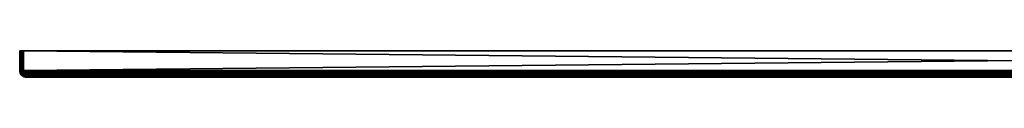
# Model space of a CAD drawing. Header units: inches. Extents: x 0 to 1500, y 490 to 510.
# Tile 1 of 2: x 0 to 750, y 490 to 510. Entities that reach past the tile are written whole.
import ezdxf

# ---------------------------------------------------------------- set-up
doc = ezdxf.new("R2010")
doc.units = ezdxf.units.IN
doc.header["$MEASUREMENT"] = 0
doc.layers.get('0').update_dxf_attribs({"true_color": 0x1c1cb1})

msp = doc.modelspace()

# ---------------------------------------------------------------- meshes
at = {"color": 84, "true_color": 0x1ab11a}
mesh = msp.add_polyface(dxfattribs=at)
corners = [(0, 494.56, 521.28), (0, 509.56, 521.28), (0, 494.56, -472.72), (2.48, 494.56, 524.23), (1.97, 509.56, 524.09), (1.97, 494.56, 524.09), (1.5, 509.56, 523.87), (1.5, 494.56, 523.87), (1.07, 509.56, 523.57), (1.07, 494.56, 523.57), (0.7, 509.56, 523.2), (0.7, 494.56, 523.2), (0.4, 509.56, 522.78), (0.4, 494.56, 522.78), (0.18, 509.56, 522.3), (0.18, 494.56, 522.3), (0.05, 509.56, 521.8), (0.05, 494.56, 521.8), (0, 494.5, 521.28), (0.18, 494.49, 522.3), (1.5, 494.49, 523.87), (1.97, 494.49, 524.09), (0.05, 494.49, 521.8), (0.4, 494.49, 522.77), (0.7, 494.49, 523.2), (1.07, 494.49, 523.57), (2.48, 494.49, 524.23), (0, 494.5, -472.72), (1.5, 494.56, -475.32), (1.97, 494.56, -475.54), (1.97, 494.49, -475.54), (0.18, 494.56, -473.75), (0.4, 494.56, -474.22), (0.4, 494.49, -474.22), (0.05, 494.56, -473.25), (0.18, 494.49, -473.75), (0.05, 494.49, -473.25), (2.48, 494.49, -475.68), (2.48, 494.56, -475.68), (1.5, 494.49, -475.32), (1.07, 494.49, -475.02), (1.07, 494.56, -475.02), (0.7, 494.49, -474.65), (0.7, 494.56, -474.65)]
mesh.append_faces([[corners[k] for k in face] for face in [(0, 1, 2), (3, 4, 5), (5, 6, 7), (7, 8, 9), (9, 10, 11), (11, 12, 13), (13, 14, 15), (15, 16, 17), (17, 1, 0), (17, 0, 18), (13, 15, 19), (5, 7, 20), (3, 5, 21), (17, 18, 22), (22, 19, 15), (22, 15, 17), (23, 24, 11), (23, 11, 13), (24, 9, 11), (25, 20, 7), (25, 7, 9), (13, 19, 23), (3, 21, 26), (5, 20, 21), (18, 0, 2), (2, 27, 18), (28, 29, 30), (31, 32, 33), (34, 31, 35), (2, 34, 36), (2, 36, 27), (37, 30, 29), (37, 29, 38), (39, 40, 41), (39, 41, 28), (40, 42, 43), (40, 43, 41), (42, 33, 32), (42, 32, 43), (28, 30, 39), (34, 35, 36), (31, 33, 35)]], dxfattribs={"color": 84})
mesh = msp.add_polyface(dxfattribs=at)
corners = [(0, 494.56, -472.72), (0, 509.56, 521.28), (0, 509.56, -472.72), (0.4, 509.56, -474.22), (0.18, 509.56, -473.75), (2.48, 509.56, -475.68), (3, 509.56, -475.72), (0.05, 509.56, -473.25), (3, 509.56, 524.28), (0.05, 509.56, 521.8), (1.97, 509.56, -475.54), (1.5, 509.56, -475.32), (0.18, 509.56, 522.3), (0.4, 509.56, 522.78), (0.7, 509.56, 523.2), (1.07, 509.56, -475.02), (0.7, 509.56, -474.65), (1.07, 509.56, 523.57), (1.5, 509.56, 523.87), (2.48, 509.56, 524.23), (1.97, 509.56, 524.09), (0.05, 494.56, -473.25), (0.18, 494.56, -473.75), (0.4, 494.56, -474.22), (0.7, 494.56, -474.65), (1.07, 494.56, -475.02), (1.5, 494.56, -475.32), (1.97, 494.56, -475.54), (2.48, 494.56, -475.68), (2.48, 494.56, 524.23), (1.97, 494.56, 524.09), (1.5, 494.56, 523.87), (1.07, 494.56, 523.57), (0.7, 494.56, 523.2), (0.4, 494.56, 522.78), (0.18, 494.56, 522.3), (0.05, 494.56, 521.8)]
mesh.append_faces([[corners[k] for k in face] for face in [(0, 1, 2), (3, 4, 5), (5, 4, 6), (4, 7, 6), (6, 7, 2), (6, 2, 8), (8, 2, 1), (8, 1, 9), (5, 10, 11), (9, 12, 8), (8, 12, 13), (8, 13, 14), (11, 15, 5), (5, 15, 16), (5, 16, 3), (14, 17, 8), (8, 17, 18), (8, 18, 19), (19, 18, 20), (0, 2, 7), (0, 7, 21), (21, 7, 4), (21, 4, 22), (22, 4, 3), (22, 3, 23), (23, 3, 16), (23, 16, 24), (24, 16, 15), (24, 15, 25), (25, 15, 11), (25, 11, 26), (26, 11, 10), (26, 10, 27), (27, 10, 5), (27, 5, 28), (29, 19, 20), (30, 20, 18), (31, 18, 17), (32, 17, 14), (33, 14, 13), (34, 13, 12), (35, 12, 9), (36, 9, 1)]], dxfattribs={"color": 84})
mesh = msp.add_polyface(dxfattribs=at)
corners = [(2.48, 494.56, -475.68), (2.48, 509.56, -475.68), (3, 509.56, -475.72), (3, 494.56, -475.72), (3, 494.56, 524.28), (3, 509.56, 524.28), (2.48, 509.56, 524.23), (2.48, 494.56, 524.23), (2.48, 494.49, 524.23), (3, 494.5, 524.27), (2.51, 493.82, 524.18), (3.02, 493.88, 524.23), (3.03, 493.69, 524.19), (2.59, 493.14, 524.03), (3.07, 493.25, 524.1), (2.91, 491.79, 523.41), (3.27, 492.06, 523.6), (2.72, 492.46, 523.78), (3.16, 492.61, 523.88), (3.12, 492.85, 523.96), (3.18, 491.13, 522.89), (3.49, 491.27, 523.05), (3.47, 491.35, 523.1), (3.29, 491.94, 523.54), (2.54, 491.67, 523.23), (2.87, 491.03, 522.71), (2.57, 490.96, 522.49), (3, 494.5, -475.72), (2.48, 494.49, -475.68), (3.02, 493.88, -475.68), (2.51, 493.82, -475.63), (3.03, 493.69, -475.64), (2.59, 493.14, -475.48), (3.07, 493.25, -475.55), (3.12, 492.85, -475.41), (2.72, 492.46, -475.23), (3.16, 492.61, -475.33), (2.91, 491.79, -474.86), (3.27, 492.06, -475.05), (3.29, 491.94, -474.99), (3.18, 491.13, -474.34), (3.47, 491.35, -474.55), (3.49, 491.27, -474.5), (2.87, 491.03, -474.16), (2.54, 491.67, -474.68), (2.29, 492.35, -475.06)]
mesh.append_faces([[corners[k] for k in face] for face in [(0, 1, 2), (0, 2, 3), (4, 5, 6), (4, 6, 7), (4, 7, 8), (4, 8, 9), (9, 8, 10), (9, 10, 11), (11, 10, 12), (12, 10, 13), (12, 13, 14), (15, 16, 17), (17, 16, 18), (17, 18, 13), (13, 18, 19), (13, 19, 14), (20, 21, 22), (20, 22, 15), (15, 22, 23), (15, 23, 16), (17, 24, 15), (15, 24, 25), (15, 25, 20), (24, 26, 25), (0, 3, 27), (0, 27, 28), (28, 27, 29), (28, 29, 30), (30, 29, 31), (30, 31, 32), (31, 33, 32), (32, 33, 34), (32, 34, 35), (35, 34, 36), (35, 36, 37), (36, 38, 37), (37, 38, 39), (37, 39, 40), (40, 39, 41), (41, 42, 40), (40, 43, 44), (40, 44, 37), (37, 45, 35)]], dxfattribs={"color": 84})
mesh = msp.add_polyface(dxfattribs=at)
corners = [(3, 494.56, 524.28), (1497, 509.56, 524.28), (3, 509.56, 524.28), (3, 494.56, -475.72), (3, 509.56, -475.72), (1497, 494.56, -475.72), (1497, 509.56, -475.72), (5, 489.56, 519.28), (4.76, 489.59, 519.88), (4.72, 489.59, 519.84), (4.43, 489.59, 519.56), (4.39, 489.59, 519.52), (4.47, 489.59, 519.6), (4.55, 489.58, 519.68), (4.51, 489.58, 519.64), (4.59, 489.58, 519.72), (4.63, 489.58, 519.76), (4.44, 489.69, 520.4), (4.67, 489.59, 519.8), (4.65, 489.64, 520.14), (4.36, 489.67, 520.32), (5, 489.56, -470.72), (4.39, 489.59, -470.97), (1497, 494.56, 524.28), (3, 494.5, 524.27), (1497, 494.5, 524.27), (3.02, 493.88, 524.23), (1496.98, 493.88, 524.23), (3.03, 493.69, 524.19), (1496.93, 493.25, 524.1), (3.07, 493.25, 524.1), (3.12, 492.85, 523.96), (1496.88, 492.85, 523.96), (3.16, 492.61, 523.88), (4.43, 489.59, -471.01), (4.44, 489.69, -471.84), (4.65, 489.64, -471.59), (4.72, 489.59, -471.29), (4.76, 489.59, -471.33), (4.67, 489.59, -471.25), (4.36, 489.67, -471.77), (4.59, 489.58, -471.17), (4.63, 489.58, -471.21), (4.55, 489.58, -471.13), (4.51, 489.58, -471.09), (4.47, 489.59, -471.05), (3, 494.5, -475.72), (1496.88, 492.85, -475.41), (3.16, 492.61, -475.33), (3.12, 492.85, -475.41), (1496.93, 493.25, -475.55), (3.07, 493.25, -475.55), (1496.98, 493.88, -475.68), (3.02, 493.88, -475.68), (1496.97, 493.69, -475.64), (3.03, 493.69, -475.64)]
mesh.append_faces([[corners[k] for k in face] for face in [(0, 1, 2), (3, 4, 5), (2, 6, 4), (7, 8, 9), (10, 11, 7), (7, 12, 10), (7, 13, 14), (7, 15, 13), (7, 16, 15), (14, 12, 7), (17, 18, 9), (9, 8, 17), (17, 8, 19), (18, 7, 9), (20, 16, 18), (18, 16, 7), (21, 7, 22), (22, 7, 11), (23, 0, 24), (25, 24, 26), (27, 26, 28), (29, 28, 30), (30, 31, 32), (32, 31, 33), (21, 22, 34), (35, 36, 37), (37, 36, 38), (37, 38, 21), (21, 39, 37), (37, 39, 40), (21, 41, 42), (21, 43, 41), (21, 44, 43), (42, 39, 21), (45, 21, 34), (45, 44, 21), (46, 3, 5), (47, 48, 49), (50, 49, 51), (46, 52, 53), (53, 54, 55), (55, 54, 51)]], dxfattribs={"color": 84})
mesh = msp.add_polyface(dxfattribs=at)
corners = [(1497, 494.56, 524.28), (1497, 509.56, 524.28), (3, 494.56, 524.28), (1497, 494.56, -475.72), (3, 509.56, -475.72), (1497, 509.56, -475.72), (3, 509.56, 524.28), (3, 494.5, 524.27), (1497, 494.5, 524.27), (3.02, 493.88, 524.23), (1496.98, 493.88, 524.23), (3.03, 493.69, 524.19), (1496.97, 493.69, 524.19), (1496.93, 493.25, 524.1), (3.07, 493.25, 524.1), (1496.88, 492.85, 523.96), (3.16, 492.61, 523.88), (1496.84, 492.61, 523.88), (3.27, 492.06, 523.6), (1496.73, 492.06, 523.6), (3.29, 491.94, 523.54), (1496.71, 491.94, 523.54), (3.47, 491.35, 523.1), (1496.53, 491.35, 523.1), (1496.28, 490.73, 522.49), (1496.39, 490.95, 522.74), (3.61, 490.95, 522.74), (1496.51, 491.27, 523.05), (3.75, 490.65, 522.39), (1496.25, 490.65, 522.39), (3.92, 490.36, 521.99), (1496.08, 490.36, 521.99), (4, 490.23, 521.77), (1496, 490.23, 521.77), (4.1, 490.09, 521.53), (1495.9, 490.09, 521.53), (4.3, 489.87, 521.02), (1495.7, 489.87, 521.02), (4.32, 489.86, 520.98), (1495.68, 489.86, 520.98), (1495.28, 489.59, 519.84), (1495.24, 489.59, 519.88), (1495, 489.56, 519.28), (1496, 490.23, -473.22), (1495.9, 490.09, -472.98), (4.1, 490.09, -472.98), (1495.7, 489.87, -472.47), (3.92, 490.36, -473.44), (1496.08, 490.36, -473.44), (1496.53, 491.35, -474.55), (1496.51, 491.27, -474.5), (3.61, 490.95, -474.19), (1496.39, 490.95, -474.19), (3.72, 490.73, -473.94), (1496.28, 490.73, -473.94), (3.75, 490.65, -473.84), (1496.25, 490.65, -473.84), (3.47, 491.35, -474.55), (1496.71, 491.94, -474.99), (3.29, 491.94, -474.99), (1496.73, 492.06, -475.05), (3.27, 492.06, -475.05), (1496.84, 492.61, -475.33), (3.16, 492.61, -475.33), (1496.88, 492.85, -475.41), (3.12, 492.85, -475.41), (1496.93, 493.25, -475.55), (3.07, 493.25, -475.55), (1496.97, 493.69, -475.64), (1497, 494.5, -475.72), (3, 494.5, -475.72), (1496.98, 493.88, -475.68), (3.02, 493.88, -475.68), (1495.61, 489.59, -470.97), (1495, 489.56, -470.72), (1495.24, 489.59, -471.33), (1495.28, 489.59, -471.29), (1495.33, 489.59, -471.25)]
mesh.append_faces([[corners[k] for k in face] for face in [(0, 1, 2), (3, 4, 5), (1, 5, 6), (0, 7, 8), (8, 9, 10), (10, 11, 12), (12, 11, 13), (13, 14, 15), (15, 16, 17), (17, 18, 19), (19, 20, 21), (21, 22, 23), (24, 25, 26), (23, 26, 27), (27, 26, 25), (24, 28, 29), (29, 30, 31), (31, 32, 33), (33, 34, 35), (35, 36, 37), (37, 38, 39), (40, 41, 42), (43, 44, 45), (45, 44, 46), (47, 48, 43), (49, 50, 51), (51, 50, 52), (53, 52, 54), (55, 54, 56), (55, 56, 48), (49, 57, 58), (58, 59, 60), (60, 61, 62), (62, 63, 64), (64, 65, 66), (66, 67, 68), (3, 69, 70), (70, 69, 71), (72, 71, 68), (73, 42, 74), (74, 75, 76), (77, 74, 76)]], dxfattribs={"color": 84})
mesh = msp.add_polyface(dxfattribs=at)
corners = [(0.05, 494.49, 521.8), (0, 494.5, 521.28), (0.05, 493.88, 521.26), (0.1, 493.82, 521.77), (0.08, 493.69, 521.24), (0.25, 493.14, 521.69), (0.17, 493.25, 521.21), (0.31, 492.85, 521.15), (0.5, 492.46, 521.56), (0.4, 493.06, 522.16), (0.24, 493.77, 522.26), (0.18, 494.49, 522.3), (0.46, 493.74, 522.73), (0.7, 494.49, 523.2), (0.4, 494.49, 522.77), (0.62, 493, 522.6), (0.31, 492.85, -472.6), (0.17, 493.25, -472.66), (0.08, 493.69, -472.69), (0, 494.5, -472.72), (0.05, 493.88, -472.71), (0.05, 494.49, -473.25), (0.1, 493.82, -473.22), (0.25, 493.14, -473.14), (0.4, 492.61, -472.57), (0.76, 493.72, -474.6), (0.46, 493.74, -474.18), (0.4, 494.49, -474.22), (0.18, 494.49, -473.75), (0.24, 493.77, -473.71), (0.4, 493.06, -473.61), (0.66, 492.35, -473.43), (0.62, 493, -474.05)]
mesh.append_faces([[corners[k] for k in face] for face in [(0, 1, 2), (0, 2, 3), (3, 2, 4), (3, 4, 5), (4, 6, 5), (5, 6, 7), (5, 7, 8), (8, 9, 5), (5, 9, 10), (5, 10, 3), (3, 10, 11), (3, 11, 0), (12, 13, 14), (14, 11, 10), (14, 10, 12), (12, 10, 9), (12, 9, 15), (16, 7, 17), (17, 7, 6), (17, 6, 18), (1, 19, 20), (1, 20, 2), (2, 20, 18), (2, 18, 4), (4, 18, 6), (19, 21, 22), (19, 22, 20), (20, 22, 18), (18, 22, 23), (18, 23, 17), (23, 24, 16), (23, 16, 17), (25, 26, 27), (21, 28, 29), (21, 29, 22), (22, 29, 30), (22, 30, 23), (23, 30, 31), (28, 27, 26), (28, 26, 29), (29, 26, 32), (29, 32, 30)]], dxfattribs={"color": 84})
mesh = msp.add_polyface(dxfattribs=at)
corners = [(0.5, 492.46, 521.56), (0.31, 492.85, 521.15), (0.4, 492.61, 521.12), (0.87, 491.79, 521.36), (0.68, 492.06, 521), (0.74, 491.94, 520.98), (1.38, 491.13, 521.1), (1.18, 491.35, 520.81), (1.05, 491.67, 521.73), (0.66, 492.35, 521.98), (0.4, 493.06, 522.16), (1.28, 491.59, 522.09), (1.18, 492.24, 522.76), (0.89, 492.28, 522.39), (0.92, 492.97, 523), (0.62, 493, 522.6), (1.27, 492.97, 523.36), (1.18, 491.35, -472.25), (0.74, 491.94, -472.43), (0.68, 492.06, -472.45), (0.4, 492.61, -472.57), (0.31, 492.85, -472.6), (0.87, 491.79, -472.81), (0.5, 492.46, -473), (0.25, 493.14, -473.14), (1.38, 491.13, -472.55), (1.18, 492.24, -474.21), (0.89, 492.28, -473.84), (0.62, 493, -474.05), (0.92, 492.97, -474.45), (0.66, 492.35, -473.43), (1.05, 491.67, -473.18), (1.57, 491.03, -472.85), (0.4, 493.06, -473.61), (1.28, 491.59, -473.54)]
mesh.append_faces([[corners[k] for k in face] for face in [(0, 1, 2), (0, 2, 3), (2, 4, 3), (3, 4, 5), (3, 5, 6), (6, 5, 7), (6, 8, 3), (3, 8, 9), (3, 9, 0), (0, 9, 10), (11, 12, 13), (13, 12, 14), (13, 14, 15), (12, 16, 14), (15, 10, 9), (15, 9, 13), (13, 9, 8), (13, 8, 11), (17, 7, 18), (18, 7, 5), (18, 5, 19), (19, 5, 4), (19, 4, 20), (20, 4, 2), (20, 2, 21), (21, 2, 1), (22, 19, 23), (23, 19, 20), (23, 20, 24), (25, 17, 22), (22, 17, 18), (22, 18, 19), (26, 27, 28), (26, 28, 29), (24, 30, 23), (23, 30, 31), (23, 31, 22), (22, 31, 32), (33, 28, 27), (33, 27, 30), (30, 27, 34), (30, 34, 31)]], dxfattribs={"color": 84})
mesh = msp.add_polyface(dxfattribs=at)
corners = [(0.62, 493, 522.6), (0.92, 492.97, 523), (0.76, 493.72, 523.15), (0.46, 493.74, 522.73), (0.7, 494.49, 523.2), (1.27, 492.97, 523.36), (1.13, 493.72, 523.51), (1.07, 494.49, 523.57), (1.07, 494.56, 523.57), (1.68, 493, 523.65), (1.55, 493.74, 523.81), (1.5, 494.49, 523.87), (2.48, 494.49, 524.23), (1.97, 494.49, 524.09), (2.01, 493.77, 524.04), (2.51, 493.82, 524.18), (2.12, 493.06, 523.88), (2.59, 493.14, 524.03), (2.29, 492.35, 523.61), (2.72, 492.46, -475.23), (2.12, 493.06, -475.33), (2.59, 493.14, -475.48), (2.01, 493.77, -475.49), (2.51, 493.82, -475.63), (1.97, 494.49, -475.54), (2.48, 494.49, -475.68), (1.68, 493, -475.1), (1.27, 492.97, -474.81), (1.13, 493.72, -474.96), (1.55, 493.74, -475.26), (1.07, 494.49, -475.02), (1.5, 494.49, -475.32), (0.92, 492.97, -474.45), (0.76, 493.72, -474.6), (0.7, 494.49, -474.65), (0.62, 493, -474.05), (0.46, 493.74, -474.18), (0.4, 494.49, -474.22), (2.29, 492.35, -475.06)]
mesh.append_faces([[corners[k] for k in face] for face in [(0, 1, 2), (0, 2, 3), (3, 2, 4), (1, 5, 6), (1, 6, 2), (2, 6, 7), (2, 7, 4), (4, 7, 8), (5, 9, 10), (5, 10, 6), (6, 10, 11), (6, 11, 7), (12, 13, 14), (12, 14, 15), (15, 14, 16), (15, 16, 17), (17, 16, 18), (13, 11, 10), (13, 10, 14), (14, 10, 9), (14, 9, 16), (19, 20, 21), (21, 20, 22), (21, 22, 23), (23, 22, 24), (23, 24, 25), (26, 27, 28), (26, 28, 29), (29, 28, 30), (29, 30, 31), (27, 32, 33), (27, 33, 28), (28, 33, 34), (28, 34, 30), (32, 35, 36), (32, 36, 33), (33, 37, 34), (31, 24, 22), (31, 22, 29), (29, 22, 20), (29, 20, 26), (26, 20, 38)]], dxfattribs={"color": 84})
mesh = msp.add_polyface(dxfattribs=at)
corners = [(1.38, 491.13, 521.1), (1.57, 491.03, 521.4), (1.05, 491.67, 521.73), (1.78, 490.96, 521.7), (1.54, 491.55, 522.43), (1.28, 491.59, 522.09), (1.18, 492.24, 522.76), (2.02, 490.92, 521.99), (1.85, 491.55, 522.73), (1.51, 492.24, 523.1), (1.27, 492.97, 523.36), (2.29, 490.92, 522.25), (2.18, 491.59, 523), (1.89, 492.28, 523.38), (1.68, 493, 523.65), (2.59, 493.14, 524.03), (2.29, 492.35, 523.61), (2.72, 492.46, 523.78), (2.54, 491.67, 523.23), (2.12, 493.06, 523.88), (2.57, 490.96, 522.49), (1.18, 491.35, -472.25), (1.23, 491.27, 520.78), (1.18, 491.35, 520.81), (1.38, 491.13, -472.55), (1.23, 491.27, -472.23), (2.91, 491.79, -474.86), (2.54, 491.67, -474.68), (2.29, 492.35, -475.06), (2.72, 492.46, -475.23), (2.12, 493.06, -475.33), (2.57, 490.96, -473.94), (1.85, 491.55, -474.18), (2.18, 491.59, -474.45), (1.51, 492.24, -474.55), (1.89, 492.28, -474.83), (1.27, 492.97, -474.81), (1.68, 493, -475.1), (2.29, 490.92, -473.7), (1.54, 491.55, -473.88), (1.18, 492.24, -474.21), (0.92, 492.97, -474.45), (2.02, 490.92, -473.43), (1.28, 491.59, -473.54), (0.89, 492.28, -473.84), (2.87, 491.03, -474.16), (0.87, 491.79, -472.81), (1.57, 491.03, -472.85), (1.05, 491.67, -473.18), (1.78, 490.96, -473.15)]
mesh.append_faces([[corners[k] for k in face] for face in [(0, 1, 2), (3, 4, 5), (5, 4, 6), (7, 8, 4), (4, 8, 9), (4, 9, 6), (6, 9, 10), (11, 12, 8), (8, 12, 13), (8, 13, 9), (9, 13, 14), (9, 14, 10), (5, 2, 1), (15, 16, 17), (17, 16, 18), (19, 14, 13), (19, 13, 16), (16, 13, 12), (16, 12, 18), (18, 12, 20), (21, 22, 23), (24, 25, 21), (26, 27, 28), (29, 28, 30), (31, 32, 33), (33, 32, 34), (33, 34, 35), (35, 34, 36), (35, 36, 37), (38, 39, 32), (32, 39, 40), (32, 40, 34), (34, 40, 41), (34, 41, 36), (42, 43, 39), (39, 43, 44), (39, 44, 40), (37, 28, 35), (35, 28, 27), (35, 27, 33), (33, 27, 45), (46, 47, 24), (48, 43, 49)]], dxfattribs={"color": 84})
mesh = msp.add_polyface(dxfattribs=at)
corners = [(1.18, 491.35, 520.81), (1.23, 491.27, 520.78), (1.38, 491.13, 521.1), (1.53, 490.95, 520.66), (1.69, 490.83, 520.94), (1.79, 490.73, 520.56), (2.04, 490.54, 520.76), (1.89, 490.65, 520.52), (2.29, 490.36, 520.36), (2.22, 490.46, 521), (1.87, 490.73, 521.21), (1.57, 491.03, 521.4), (2.08, 490.67, 521.48), (2.02, 490.92, 521.99), (1.78, 490.96, 521.7), (1.54, 491.55, 522.43), (2.29, 490.92, 522.25), (1.85, 491.55, 522.73), (1.28, 491.59, 522.09), (1.18, 491.35, -472.25), (1.23, 491.27, -472.23), (1.53, 490.95, -472.11), (1.79, 490.73, -472.01), (1.89, 490.65, -471.97), (2.29, 490.36, -471.81), (1.69, 490.83, -472.39), (1.38, 491.13, -472.55), (2.04, 490.54, -472.21), (2.29, 490.92, -473.7), (2.02, 490.92, -473.43), (1.54, 491.55, -473.88), (2.3, 490.64, -473.18), (2.08, 490.67, -472.93), (1.78, 490.96, -473.15), (1.28, 491.59, -473.54), (1.57, 491.03, -472.85), (1.87, 490.73, -472.66), (2.22, 490.46, -472.45), (1.05, 491.67, -473.18)]
mesh.append_faces([[corners[k] for k in face] for face in [(0, 1, 2), (2, 1, 3), (2, 3, 4), (4, 3, 5), (4, 5, 6), (5, 7, 6), (6, 7, 8), (6, 9, 10), (6, 10, 4), (4, 10, 11), (4, 11, 2), (12, 13, 14), (14, 13, 15), (13, 16, 17), (18, 11, 14), (14, 11, 10), (14, 10, 12), (12, 10, 9), (19, 20, 3), (3, 20, 21), (3, 21, 5), (5, 21, 22), (5, 22, 7), (7, 22, 23), (7, 23, 24), (3, 1, 19), (25, 20, 26), (23, 22, 25), (25, 22, 21), (25, 21, 20), (25, 27, 23), (28, 29, 30), (31, 32, 33), (31, 33, 29), (29, 33, 34), (26, 35, 36), (26, 36, 25), (25, 36, 37), (25, 37, 27), (38, 33, 35), (35, 33, 32), (35, 32, 36)]], dxfattribs={"color": 84})
mesh = msp.add_polyface(dxfattribs=at)
corners = [(2.04, 490.54, 520.76), (2.29, 490.36, 520.36), (2.44, 490.27, 520.56), (2.5, 490.23, 520.27), (2.88, 490.04, 520.34), (2.6, 490.21, 520.76), (2.22, 490.46, 521), (2.77, 490.17, 520.96), (2.61, 490.38, 521.45), (2.4, 490.41, 521.23), (2.3, 490.64, 521.73), (2.08, 490.67, 521.48), (2.02, 490.92, 521.99), (2.54, 490.64, 521.97), (2.29, 490.92, 522.25), (2.57, 490.96, 522.49), (2.18, 491.59, 523), (1.89, 490.65, 520.52), (2.29, 490.36, -471.81), (2.5, 490.23, -471.72), (2.74, 490.09, 520.18), (1.89, 490.65, -471.97), (2.04, 490.54, -472.21), (2.44, 490.27, -472.01), (2.74, 490.09, -471.63), (2.8, 490.67, -473.65), (2.54, 490.64, -473.42), (2.29, 490.92, -473.7), (2.57, 490.96, -473.94), (1.85, 491.55, -474.18), (2.82, 490.38, -473.12), (2.61, 490.38, -472.9), (2.3, 490.64, -473.18), (2.02, 490.92, -473.43), (2.4, 490.41, -472.68), (2.08, 490.67, -472.93), (2.18, 491.59, -474.45), (2.87, 491.03, -474.16), (2.22, 490.46, -472.45), (2.6, 490.21, -472.21), (1.87, 490.73, -472.66), (2.77, 490.17, -472.4)]
mesh.append_faces([[corners[k] for k in face] for face in [(0, 1, 2), (2, 1, 3), (2, 3, 4), (4, 5, 2), (2, 5, 6), (2, 6, 0), (7, 8, 9), (9, 8, 10), (9, 10, 11), (11, 10, 12), (8, 13, 10), (10, 13, 14), (10, 14, 12), (13, 15, 14), (14, 15, 16), (11, 6, 9), (9, 6, 5), (9, 5, 7), (17, 18, 1), (1, 18, 19), (1, 19, 3), (3, 19, 20), (21, 22, 23), (21, 23, 18), (18, 23, 19), (19, 23, 24), (25, 26, 27), (25, 27, 28), (28, 27, 29), (30, 31, 32), (30, 32, 26), (26, 32, 33), (26, 33, 27), (31, 34, 35), (31, 35, 32), (36, 37, 28), (22, 38, 39), (22, 39, 23), (40, 35, 34), (40, 34, 38), (38, 34, 41), (38, 41, 39)]], dxfattribs={"color": 84})
mesh = msp.add_polyface(dxfattribs=at)
corners = [(2.5, 490.23, 520.27), (2.74, 490.09, 520.18), (2.88, 490.04, 520.34), (3.25, 489.87, 519.97), (3.36, 489.84, 520.1), (3.47, 489.81, 520.22), (3.01, 489.99, 520.5), (2.6, 490.21, 520.76), (3.16, 489.96, 520.66), (3.31, 489.95, 520.81), (2.94, 490.15, 521.15), (2.77, 490.17, 520.96), (2.61, 490.38, 521.45), (3.13, 490.15, 521.33), (2.82, 490.38, 521.67), (3.32, 490.17, 521.51), (3.05, 490.41, 521.87), (2.5, 490.23, -471.72), (2.74, 490.09, -471.63), (3.25, 489.87, -471.42), (3.29, 489.86, -471.41), (3.29, 489.86, 519.96), (3.36, 489.84, -471.55), (2.44, 490.27, -472.01), (2.88, 490.04, -471.79), (3.32, 490.17, -472.96), (3.13, 490.15, -472.78), (2.82, 490.38, -473.12), (3.46, 489.95, -472.42), (3.31, 489.95, -472.26), (2.94, 490.15, -472.6), (2.61, 490.38, -472.9), (3.16, 489.96, -472.11), (2.77, 490.17, -472.4), (2.4, 490.41, -472.68), (3.05, 490.41, -473.32), (3.52, 490.21, -473.13), (2.6, 490.21, -472.21), (3.01, 489.99, -471.95), (3.47, 489.81, -471.67), (3.58, 489.79, -471.79)]
mesh.append_faces([[corners[k] for k in face] for face in [(0, 1, 2), (2, 1, 3), (2, 3, 4), (4, 5, 6), (4, 6, 2), (2, 6, 7), (8, 9, 10), (8, 10, 11), (11, 10, 12), (9, 13, 10), (10, 13, 14), (10, 14, 12), (13, 15, 16), (13, 16, 14), (11, 7, 6), (11, 6, 8), (8, 6, 5), (17, 18, 1), (1, 18, 19), (1, 19, 3), (3, 19, 20), (3, 20, 21), (22, 19, 18), (18, 23, 24), (18, 24, 22), (25, 26, 27), (28, 29, 30), (28, 30, 26), (26, 30, 31), (26, 31, 27), (29, 32, 33), (29, 33, 30), (30, 33, 34), (30, 34, 31), (35, 36, 25), (23, 37, 38), (23, 38, 24), (24, 38, 39), (24, 39, 22), (37, 33, 32), (37, 32, 38), (38, 32, 40)]], dxfattribs={"color": 84})
mesh = msp.add_polyface(dxfattribs=at)
corners = [(3.34, 490.83, 522.58), (3.49, 491.27, 523.05), (3.18, 491.13, 522.89), (3.75, 490.65, 522.39), (3.72, 490.73, 522.49), (3.61, 490.95, 522.74), (3.52, 490.54, 522.23), (3.72, 490.27, 521.84), (2.61, 490.38, 521.45), (2.82, 490.38, 521.67), (2.54, 490.64, 521.97), (3.05, 490.41, 521.87), (2.8, 490.67, 522.2), (2.57, 490.96, 522.49), (2.87, 491.03, 522.71), (3.06, 490.73, 522.4), (3.28, 490.46, 522.06), (3.52, 490.21, 521.68), (3.32, 490.17, 521.51), (3.18, 491.13, -474.34), (3.49, 491.27, -474.5), (3.61, 490.95, -474.19), (3.34, 490.83, -474.03), (3.72, 490.73, -473.94), (3.52, 490.54, -473.68), (3.75, 490.65, -473.84), (3.92, 490.36, -473.44), (3.72, 490.27, -473.29), (3.52, 490.21, -473.13), (3.28, 490.46, -473.51), (3.06, 490.73, -473.85), (2.87, 491.03, -474.16), (3.32, 490.17, -472.96), (2.82, 490.38, -473.12), (3.05, 490.41, -473.32), (2.54, 490.64, -473.42), (2.8, 490.67, -473.65), (2.57, 490.96, -473.94)]
mesh.append_faces([[corners[k] for k in face] for face in [(0, 1, 2), (3, 4, 0), (0, 4, 5), (0, 5, 1), (0, 6, 3), (3, 6, 7), (8, 9, 10), (9, 11, 12), (9, 12, 10), (10, 12, 13), (2, 14, 15), (2, 15, 0), (0, 15, 16), (0, 16, 6), (6, 16, 17), (6, 17, 7), (14, 13, 12), (14, 12, 15), (15, 12, 11), (15, 11, 16), (16, 11, 18), (19, 20, 21), (19, 21, 22), (22, 21, 23), (22, 23, 24), (23, 25, 24), (24, 25, 26), (24, 26, 27), (27, 28, 29), (27, 29, 24), (24, 29, 30), (24, 30, 22), (22, 30, 31), (22, 31, 19), (32, 33, 34), (34, 33, 35), (34, 35, 36), (37, 31, 30), (37, 30, 36), (36, 30, 29), (36, 29, 34), (34, 29, 28)]], dxfattribs={"color": 84})
mesh = msp.add_polyface(dxfattribs=at)
corners = [(3.36, 489.84, 520.1), (3.25, 489.87, 519.97), (3.29, 489.86, 519.96), (3.88, 489.69, 519.84), (3.8, 489.7, 519.75), (3.96, 489.67, 519.92), (3.47, 489.81, 520.22), (4.04, 489.66, 520), (3.7, 489.78, 520.46), (3.58, 489.79, 520.34), (3.31, 489.95, 520.81), (3.16, 489.96, 520.66), (3.82, 489.78, 520.58), (3.46, 489.95, 520.97), (3.13, 490.15, 521.33), (3.62, 489.96, 521.12), (3.32, 490.17, 521.51), (3.72, 490.27, 521.84), (3.52, 490.21, 521.68), (3.78, 489.99, 521.26), (3.28, 490.46, 522.06), (3.94, 489.79, 520.69), (3.8, 489.7, -471.2), (3.29, 489.86, -471.41), (3.25, 489.87, -471.42), (3.36, 489.84, -471.55), (3.88, 489.69, -471.28), (3.94, 490.04, -472.85), (3.78, 489.99, -472.71), (3.52, 490.21, -473.13), (3.72, 490.27, -473.29), (3.94, 489.79, -472.14), (3.82, 489.78, -472.02), (3.46, 489.95, -472.42), (3.62, 489.96, -472.57), (3.13, 490.15, -472.78), (3.32, 490.17, -472.96), (3.7, 489.78, -471.91), (3.31, 489.95, -472.26), (3.58, 489.79, -471.79), (3.16, 489.96, -472.11), (3.47, 489.81, -471.67), (3.96, 489.67, -471.37), (3.01, 489.99, -471.95), (4.04, 489.66, -471.45)]
mesh.append_faces([[corners[k] for k in face] for face in [(0, 1, 2), (0, 2, 3), (2, 4, 3), (3, 5, 6), (3, 6, 0), (7, 8, 9), (9, 8, 10), (9, 10, 11), (8, 12, 13), (8, 13, 10), (10, 13, 14), (12, 15, 13), (13, 15, 16), (13, 16, 14), (11, 6, 9), (9, 6, 5), (17, 18, 19), (20, 16, 18), (18, 16, 15), (18, 15, 19), (19, 15, 21), (22, 4, 23), (2, 23, 4), (24, 25, 23), (23, 25, 26), (23, 26, 22), (27, 28, 29), (27, 29, 30), (31, 32, 33), (31, 33, 34), (34, 33, 35), (34, 35, 36), (32, 37, 38), (32, 38, 33), (37, 39, 40), (37, 40, 38), (36, 29, 28), (36, 28, 34), (25, 41, 42), (25, 42, 26), (43, 39, 41), (41, 39, 44)]], dxfattribs={"color": 84})
mesh = msp.add_polyface(dxfattribs=at)
corners = [(1495, 489.56, -470.72), (1495, 489.56, 519.28), (5, 489.56, -470.72), (5, 489.56, 519.28), (1496.84, 492.61, 523.88), (3.16, 492.61, 523.88), (3.27, 492.06, 523.6), (1496.73, 492.06, 523.6), (3.29, 491.94, 523.54), (1496.71, 491.94, 523.54), (3.47, 491.35, 523.1), (3.49, 491.27, 523.05), (1496.53, 491.35, 523.1), (3.61, 490.95, 522.74), (3.72, 490.73, 522.49), (1496.28, 490.73, 522.49), (3.75, 490.65, 522.39), (1496.25, 490.65, 522.39), (3.92, 490.36, 521.99), (1496.08, 490.36, 521.99), (4, 490.23, 521.77), (1496, 490.23, 521.77), (4.1, 490.09, 521.53), (1495.9, 490.09, 521.53), (4.3, 489.87, 521.02), (1495.7, 489.87, 521.02), (4.32, 489.86, 520.98), (1495.68, 489.86, 520.98), (4.52, 489.7, 520.47), (1495.48, 489.7, 520.47), (4.65, 489.64, 520.14), (1495.35, 489.64, 520.14), (4.76, 489.59, 519.88), (1495.24, 489.59, 519.88), (1495.24, 489.59, -471.33), (4.76, 489.59, -471.33), (1495.35, 489.64, -471.59), (4.65, 489.64, -471.59), (1495.48, 489.7, -471.92), (4.52, 489.7, -471.92), (1495.68, 489.86, -472.43), (4.1, 490.09, -472.98), (1495.7, 489.87, -472.47), (4.3, 489.87, -472.47), (4.32, 489.86, -472.43), (3.75, 490.65, -473.84), (1496.08, 490.36, -473.44), (3.92, 490.36, -473.44), (1496, 490.23, -473.22), (4, 490.23, -473.22), (3.61, 490.95, -474.19), (1496.39, 490.95, -474.19), (3.72, 490.73, -473.94), (1496.28, 490.73, -473.94), (3.49, 491.27, -474.5), (1496.53, 491.35, -474.55), (3.47, 491.35, -474.55), (1496.71, 491.94, -474.99), (3.29, 491.94, -474.99), (1496.73, 492.06, -475.05), (3.27, 492.06, -475.05), (1496.84, 492.61, -475.33), (3.16, 492.61, -475.33)]
mesh.append_faces([[corners[k] for k in face] for face in [(0, 1, 2), (2, 1, 3), (4, 5, 6), (7, 6, 8), (9, 8, 10), (10, 11, 12), (12, 11, 13), (13, 14, 15), (15, 14, 16), (17, 16, 18), (19, 18, 20), (21, 20, 22), (23, 22, 24), (25, 24, 26), (27, 26, 28), (27, 28, 29), (29, 28, 30), (29, 30, 31), (31, 30, 32), (31, 32, 33), (33, 32, 3), (33, 3, 1), (0, 2, 34), (34, 2, 35), (34, 35, 36), (36, 35, 37), (36, 37, 38), (38, 37, 39), (38, 39, 40), (41, 42, 43), (43, 42, 40), (43, 40, 44), (44, 40, 39), (45, 46, 47), (47, 48, 49), (49, 48, 41), (50, 51, 52), (52, 53, 45), (50, 54, 55), (55, 54, 56), (57, 56, 58), (59, 58, 60), (61, 60, 62)]], dxfattribs={"color": 84})
mesh = msp.add_polyface(dxfattribs=at)
corners = [(4.18, 489.84, 520.92), (4.3, 489.87, 521.02), (4.1, 490.09, 521.53), (3.75, 490.65, 522.39), (3.72, 490.27, 521.84), (3.92, 490.36, 521.99), (4, 490.23, 521.77), (3.94, 490.04, 521.4), (4.32, 489.86, 520.98), (4.44, 489.69, 520.4), (4.52, 489.7, 520.47), (4.12, 489.66, 520.08), (3.82, 489.78, 520.58), (3.7, 489.78, 520.46), (4.2, 489.66, 520.16), (3.94, 489.79, 520.69), (3.62, 489.96, 521.12), (3.58, 489.79, 520.34), (3.96, 489.67, 519.92), (4.04, 489.66, 520), (3.78, 489.99, 521.26), (4.06, 489.81, 520.8), (4.36, 489.67, 520.32), (4.28, 489.66, 520.24), (3.72, 490.27, -473.29), (3.92, 490.36, -473.44), (4, 490.23, -473.22), (3.94, 490.04, -472.85), (4.1, 490.09, -472.98), (4.3, 489.87, -472.47), (4.18, 489.84, -472.37), (4.32, 489.86, -472.43), (4.44, 489.69, -471.84), (4.52, 489.7, -471.92), (4.36, 489.67, -471.77), (4.06, 489.81, -472.25), (3.78, 489.99, -472.71), (4.28, 489.66, -471.69), (3.82, 489.78, -472.02), (3.94, 489.79, -472.14), (4.2, 489.66, -471.61), (3.7, 489.78, -471.91), (4.12, 489.66, -471.53), (4.04, 489.66, -471.45), (3.58, 489.79, -471.79), (3.62, 489.96, -472.57), (3.47, 489.81, -471.67), (3.96, 489.67, -471.37)]
mesh.append_faces([[corners[k] for k in face] for face in [(0, 1, 2), (3, 4, 5), (5, 4, 6), (6, 4, 2), (2, 4, 7), (2, 7, 0), (1, 0, 8), (8, 0, 9), (8, 9, 10), (11, 12, 13), (14, 15, 12), (12, 15, 16), (17, 18, 19), (4, 20, 7), (7, 20, 21), (7, 21, 0), (0, 21, 22), (0, 22, 9), (20, 15, 21), (21, 15, 23), (21, 23, 22), (24, 25, 26), (24, 26, 27), (26, 28, 27), (27, 28, 29), (27, 29, 30), (30, 29, 31), (30, 31, 32), (31, 33, 32), (32, 34, 35), (32, 35, 30), (30, 35, 36), (30, 36, 27), (37, 38, 39), (40, 41, 38), (42, 43, 44), (42, 44, 41), (45, 36, 35), (45, 35, 39), (39, 35, 34), (39, 34, 37), (46, 43, 47)]], dxfattribs={"color": 84})
mesh = msp.add_polyface(dxfattribs=at)
corners = [(3.88, 489.69, 519.84), (3.8, 489.7, 519.75), (4.13, 489.64, 519.62), (4.43, 489.59, 519.56), (4.39, 489.59, 519.52), (4.47, 489.59, 519.6), (3.96, 489.67, 519.92), (4.51, 489.58, 519.64), (4.55, 489.58, 519.68), (4.12, 489.66, 520.08), (4.04, 489.66, 520), (3.7, 489.78, 520.46), (4.59, 489.58, 519.72), (4.2, 489.66, 520.16), (3.82, 489.78, 520.58), (4.63, 489.58, 519.76), (4.28, 489.66, 520.24), (3.94, 489.79, 520.69), (4.44, 489.69, 520.4), (4.36, 489.67, 520.32), (4.67, 489.59, 519.8), (4.65, 489.64, 520.14), (4.52, 489.7, 520.47), (4.39, 489.59, -470.97), (4.13, 489.64, -471.07), (3.8, 489.7, -471.2), (4.44, 489.69, -471.84), (4.52, 489.7, -471.92), (4.65, 489.64, -471.59), (4.72, 489.59, -471.29), (4.36, 489.67, -471.77), (4.63, 489.58, -471.21), (4.59, 489.58, -471.17), (4.2, 489.66, -471.61), (4.28, 489.66, -471.69), (3.82, 489.78, -472.02), (4.55, 489.58, -471.13), (4.12, 489.66, -471.53), (3.7, 489.78, -471.91), (4.51, 489.58, -471.09), (4.04, 489.66, -471.45), (4.67, 489.59, -471.25), (3.88, 489.69, -471.28), (3.96, 489.67, -471.37), (4.47, 489.59, -471.05), (4.43, 489.59, -471.01)]
mesh.append_faces([[corners[k] for k in face] for face in [(0, 1, 2), (0, 2, 3), (3, 2, 4), (3, 5, 6), (3, 6, 0), (7, 8, 9), (7, 9, 10), (10, 9, 11), (8, 12, 13), (8, 13, 9), (9, 13, 14), (12, 15, 16), (12, 16, 13), (13, 16, 17), (10, 6, 5), (10, 5, 7), (18, 19, 20), (18, 21, 22), (19, 16, 15), (23, 4, 24), (24, 4, 2), (24, 2, 25), (25, 2, 1), (26, 27, 28), (29, 30, 26), (31, 32, 33), (31, 33, 34), (34, 33, 35), (32, 36, 37), (32, 37, 33), (33, 37, 38), (36, 39, 40), (36, 40, 37), (34, 30, 41), (34, 41, 31), (42, 43, 44), (42, 44, 45), (45, 23, 42), (42, 23, 24), (42, 24, 25), (43, 40, 39), (43, 39, 44)]], dxfattribs={"color": 84})

doc.saveas('drawing.dxf')
